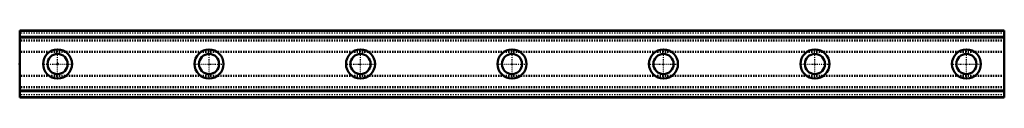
# Model space of a CAD drawing. Header units: millimetres. Extents: x -30 to 750, y -26 to 26.
import ezdxf

# ---------------------------------------------------------------- set-up
doc = ezdxf.new("R2010")
doc.units = ezdxf.units.MM
doc.linetypes.add('Center', pattern=[1.5, 0.45, -0.5, 0.05, -0.5])
doc.linetypes.add('Dashed', pattern=[2, 1, -1])
for name, color, linetype, lineweight in [('2d ConnectionPoints', 7, 'Continuous', 50), ('AM_0', 7, 'Continuous', 50), ('AM_7', 7, 'Center', 25), ('AM_9', 6, 'Dashed', 25)]:
    doc.layers.add(name, color=color, linetype=linetype, lineweight=lineweight)

msp = doc.modelspace()

# ---------------------------------------------------------------- linework, layer by layer
at = {"layer": '2d ConnectionPoints'}
for p in [(-30, 0), (0, 0), (0, 0)]:
    msp.add_point(p, dxfattribs=at)
at = {"layer": 'AM_0'}
for p, q in [((750, 26.5), (-30, 26.5)), ((-30, 26.5), (-30, -26.5)), ((750, 26.22), (-30, 26.22)), ((750, 26.5), (750, -26.5)), ((750, 21.63), (-30, 21.63)), ((750, 21), (-30, 21)), ((750, -21), (-30, -21)), ((750, -21.63), (-30, -21.63)), ((750, -26.22), (-30, -26.22)), ((750, -26.5), (-30, -26.5))]:
    msp.add_line(p, q, dxfattribs=at)
for centre, radius in [((0, 0), 11.5), ((0, 0), 8), ((120, 0), 11.5), ((120, 0), 8), ((240, 0), 11.5), ((240, 0), 8), ((360, 0), 11.5), ((360, 0), 8), ((480, 0), 11.5), ((480, 0), 8), ((600, 0), 11.5), ((600, 0), 8), ((720, 0), 11.5), ((720, 0), 8)]:
    msp.add_circle(centre, radius, dxfattribs=at)
at = {"layer": 'AM_7'}
for p, q in [((0, -12.07), (0, 12.07)), ((120, -12.07), (120, 12.07)), ((240, -12.07), (240, 12.07)), ((360, -12.07), (360, 12.07)), ((480, -12.07), (480, 12.07)), ((600, -12.07), (600, 12.07)), ((720, -12.07), (720, 12.07)), ((-12.07, 0), (12.07, 0)), ((107.92, 0), (132.07, 0)), ((227.93, 0), (252.07, 0)), ((347.93, 0), (372.07, 0)), ((467.93, 0), (492.07, 0)), ((587.92, 0), (612.08, 0)), ((707.92, 0), (732.08, 0))]:
    msp.add_line(p, q, dxfattribs=at)
at = {"layer": 'AM_9'}
for p, q in [((750, 24.5), (-30, 24.5)), ((750, 19), (-30, 19)), ((750, 18), (-30, 18)), ((750, 10), (-30, 10)), ((750, 9), (-30, 9)), ((750, -9), (-30, -9)), ((750, -10), (-30, -10)), ((750, -18), (-30, -18)), ((750, -19), (-30, -19)), ((750, -24.5), (-30, -24.5))]:
    msp.add_line(p, q, dxfattribs=at)

doc.saveas('drawing.dxf')
